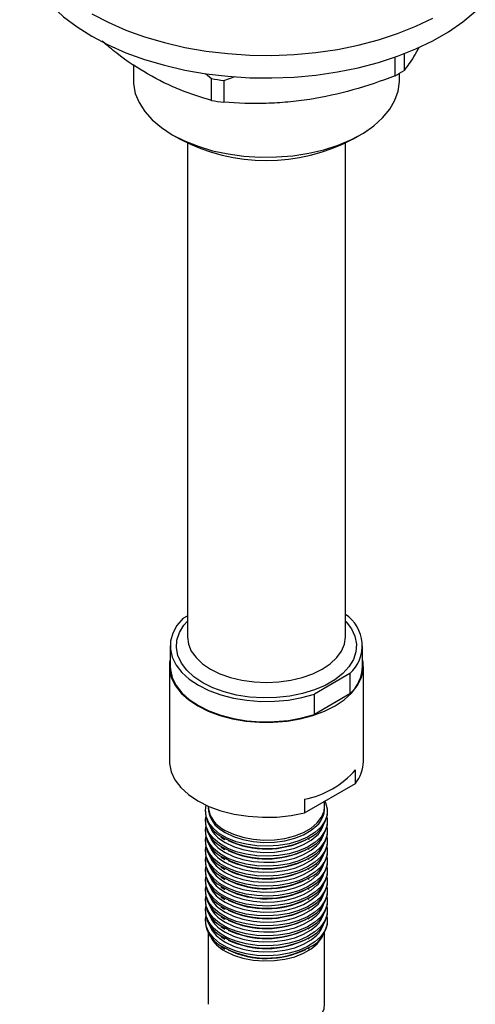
# Model space of a CAD drawing. Header units: millimetres. Extents: x 0 to 594, y 0 to 420.
# Tile 6 of 8: x 464 to 505, y 154 to 242. Entities that reach past the tile are written whole.
import ezdxf

# ---------------------------------------------------------------- set-up
doc = ezdxf.new("R2010")
doc.units = ezdxf.units.MM

msp = doc.modelspace()

# ---------------------------------------------------------------- linework, layer by layer
at = {"color": 7, "linetype": 'Continuous', "lineweight": 25}
for p, q in [((498.24, 237.381), (498.24, 239.064)), ((499.048, 239.364), (499.048, 237.848)), ((474.63, 238.408), (474.63, 236.957)), ((481.126, 237.58), (481.68, 237.123)), ((482.785, 236.952), (483.819, 237.322)), ((498.63, 236.957), (498.63, 237.599)), ((481.68, 235.162), (481.68, 237.123)), ((482.785, 236.952), (482.785, 234.991)), ((478.143, 232.06), (478.851, 231.651)), ((494.41, 231.651), (495.117, 232.06)), ((479.505, 231.303), (479.505, 186.74)), ((493.755, 186.74), (493.755, 231.303)), ((479.109, 188.419), (479.505, 188.648)), ((493.755, 186.74), (493.754, 186.802)), ((477.955, 185.923), (477.955, 184.086)), ((495.305, 184.086), (495.305, 185.923)), ((477.88, 184.086), (477.88, 175.512)), ((495.38, 175.512), (495.38, 184.086)), ((494.151, 183.428), (490.953, 181.581)), ((494.151, 183.428), (494.151, 181.591)), ((494.151, 181.591), (490.953, 179.744)), ((490.953, 179.744), (490.953, 181.581)), ((494.672, 173.521), (494.672, 174.746)), ((490.079, 170.87), (494.672, 173.521)), ((490.079, 172.095), (490.079, 170.87)), ((491.88, 171.43), (491.88, 171.91)), ((481.13, 171.021), (481.13, 170.858)), ((481.38, 171.471), (481.38, 171.43)), ((492.13, 170.858), (492.13, 171.021)), ((481.13, 170.123), (481.13, 169.96)), ((492.13, 169.96), (492.13, 170.123)), ((481.13, 169.225), (481.13, 169.062)), ((492.13, 169.062), (492.13, 169.225)), ((481.13, 168.327), (481.13, 168.164)), ((482.793, 168.499), (482.888, 168.448)), ((490.401, 168.477), (490.502, 168.534)), ((492.13, 168.164), (492.13, 168.327)), ((481.13, 167.429), (481.13, 167.265)), ((482.793, 167.6), (482.888, 167.55)), ((490.401, 167.579), (490.502, 167.636)), ((492.13, 167.265), (492.13, 167.429)), ((481.13, 166.531), (481.13, 166.367)), ((482.793, 166.702), (482.888, 166.652)), ((490.401, 166.681), (490.502, 166.738)), ((492.13, 166.367), (492.13, 166.531)), ((481.13, 165.632), (481.13, 165.469)), ((482.793, 165.804), (482.888, 165.754)), ((490.401, 165.783), (490.502, 165.84)), ((492.13, 165.469), (492.13, 165.632)), ((481.13, 164.734), (481.13, 164.571)), ((482.793, 164.906), (482.888, 164.856)), ((490.401, 164.885), (490.502, 164.942)), ((492.13, 164.571), (492.13, 164.734)), ((481.13, 163.836), (481.13, 163.673)), ((482.793, 164.008), (482.888, 163.958)), ((490.401, 163.986), (490.502, 164.043)), ((492.13, 163.673), (492.13, 163.836)), ((481.13, 162.938), (481.13, 162.774)), ((482.793, 163.109), (482.888, 163.059)), ((490.401, 163.088), (490.502, 163.145)), ((492.13, 162.774), (492.13, 162.938)), ((481.13, 162.04), (481.13, 161.876)), ((482.793, 162.211), (482.888, 162.161)), ((490.401, 162.19), (490.502, 162.247)), ((492.13, 161.876), (492.13, 162.04)), ((481.13, 161.141), (481.13, 160.978)), ((482.793, 161.313), (482.888, 161.263)), ((490.401, 161.292), (490.502, 161.349)), ((492.13, 160.978), (492.13, 161.141)), ((481.38, 160.032), (481.38, 153.588)), ((482.793, 160.415), (482.888, 160.365)), ((490.401, 160.394), (490.502, 160.451)), ((491.88, 153.588), (491.88, 160.032)), ((482.793, 159.517), (482.888, 159.467)), ((490.401, 159.495), (490.502, 159.552)), ((482.793, 158.618), (482.888, 158.568)), ((490.401, 158.597), (490.502, 158.654))]:
    msp.add_line(p, q, dxfattribs=at)
at = {"color": 7, "linetype": 'Continuous', "lineweight": 25, "flags": 128}
for points in [[(464.38, 250.022), (464.431, 249.158), (464.654, 248.012), (465.055, 246.883), (465.629, 245.78), (466.372, 244.71), (467.278, 243.683), (468.341, 242.707), (469.55, 241.79), (470.897, 240.939)], [(470.897, 240.939), (472.371, 240.162), (473.959, 239.463), (475.65, 238.85), (477.428, 238.327), (479.281, 237.898), (481.194, 237.566), (483.149, 237.335), (485.133, 237.206), (487.129, 237.18), (489.121, 237.258), (491.093, 237.438), (493.029, 237.72), (494.914, 238.101), (496.731, 238.577), (498.468, 239.146), (500.109, 239.802), (501.642, 240.541), (503.053, 241.356), (504.333, 242.241), (505.47, 243.188)], [(470.897, 242.981), (472.371, 242.203), (473.959, 241.505), (475.65, 240.892), (477.428, 240.368), (479.281, 239.939), (481.194, 239.608), (483.149, 239.377), (485.133, 239.248), (487.129, 239.222), (489.121, 239.299), (491.093, 239.48), (493.029, 239.761), (494.914, 240.142), (496.731, 240.619), (498.468, 241.187), (500.109, 241.844), (501.642, 242.582)], [(474.63, 236.957), (474.643, 236.637), (474.802, 235.789), (475.14, 234.959), (475.653, 234.159), (476.331, 233.401), (477.166, 232.698), (478.145, 232.059)], [(478.145, 232.059), (479.252, 231.494), (480.471, 231.012), (481.783, 230.62), (483.169, 230.324), (484.607, 230.129), (486.076, 230.037), (487.553, 230.05), (489.017, 230.168), (490.444, 230.389), (491.813, 230.709), (493.104, 231.124), (494.296, 231.628), (495.373, 232.212), (496.317, 232.868), (497.114, 233.586), (497.752, 234.356), (498.221, 235.164), (498.515, 236), (498.629, 236.85), (498.63, 236.957)], [(479.109, 188.419), (478.563, 187.764), (478.186, 187.071), (477.987, 186.353), (477.97, 185.627), (478.136, 184.906), (478.48, 184.207), (478.996, 183.545), (479.673, 182.932), (480.496, 182.382), (481.448, 181.907), (482.51, 181.516), (483.658, 181.219), (484.869, 181.02), (486.116, 180.924), (487.375, 180.934), (488.618, 181.049), (489.819, 181.266), (490.953, 181.581)], [(477.955, 184.746), (477.902, 184.447), (477.902, 183.726), (478.08, 183.012), (478.432, 182.321), (478.95, 181.665), (479.625, 181.059), (480.443, 180.514)], [(477.955, 184.086), (477.97, 183.79), (478.136, 183.069), (478.48, 182.37), (478.996, 181.707), (479.673, 181.095), (480.496, 180.545), (481.448, 180.07), (482.51, 179.679), (483.658, 179.381), (484.869, 179.183), (486.116, 179.087), (487.375, 179.097), (488.618, 179.211), (489.819, 179.429), (490.953, 179.744)], [(480.443, 180.514), (481.386, 180.042), (482.437, 179.653), (483.572, 179.353), (484.77, 179.15), (486.006, 179.048), (487.254, 179.048), (488.49, 179.15), (489.688, 179.353), (490.824, 179.653), (491.874, 180.042), (492.817, 180.514), (493.635, 181.059), (494.31, 181.665), (494.828, 182.321), (495.18, 183.012), (495.358, 183.726), (495.358, 184.447), (495.305, 184.746)], [(477.88, 175.512), (477.888, 175.304), (478.038, 174.558), (478.378, 173.833), (478.901, 173.145), (479.594, 172.51), (480.443, 171.941), (481.429, 171.451), (482.529, 171.05), (483.721, 170.749), (484.977, 170.552), (486.269, 170.466), (487.569, 170.49), (488.849, 170.626), (490.079, 170.87)], [(491.88, 171.968), (491.963, 171.797), (492.118, 171.235), (492.096, 170.666), (491.898, 170.108), (491.531, 169.58), (491.006, 169.098), (490.341, 168.678), (489.556, 168.333), (488.678, 168.075), (487.733, 167.911), (486.754, 167.847), (485.77, 167.886), (484.814, 168.025), (483.916, 168.26), (483.105, 168.584), (482.408, 168.987), (481.847, 169.455), (481.439, 169.973), (481.198, 170.525), (481.132, 171.093), (481.206, 171.549)], [(482.918, 169.287), (483.663, 168.929), (484.51, 168.657), (485.428, 168.48), (486.388, 168.402), (487.355, 168.428), (488.299, 168.556), (489.185, 168.782), (489.984, 169.098), (490.669, 169.494), (491.217, 169.955), (491.608, 170.467), (491.83, 171.011), (491.88, 171.43)], [(492.093, 170.491), (492.118, 170.337), (492.096, 169.768), (491.898, 169.21), (491.531, 168.682), (491.006, 168.2), (490.341, 167.78), (489.556, 167.435), (488.678, 167.176), (487.733, 167.013), (486.754, 166.949), (485.77, 166.987), (484.814, 167.126), (483.916, 167.362), (483.105, 167.686), (482.408, 168.088), (481.847, 168.556), (481.439, 169.075), (481.198, 169.627), (481.132, 170.195), (481.167, 170.491)], [(482.411, 169.422), (482.918, 169.083), (483.663, 168.725), (484.51, 168.453), (485.428, 168.275), (486.388, 168.198), (487.355, 168.224), (488.299, 168.352), (489.185, 168.578), (489.984, 168.894), (490.669, 169.289), (491.189, 169.722)], [(492.093, 169.593), (492.118, 169.439), (492.096, 168.87), (491.898, 168.312), (491.531, 167.784), (491.006, 167.302), (490.341, 166.882), (489.556, 166.537), (488.678, 166.278), (487.733, 166.115), (486.754, 166.051), (485.77, 166.089), (484.814, 166.228), (483.916, 166.464), (483.105, 166.788), (482.408, 167.19), (481.847, 167.658), (481.439, 168.176), (481.198, 168.728), (481.132, 169.296), (481.167, 169.593)], [(482.411, 168.524), (482.918, 168.184), (483.663, 167.827), (484.51, 167.555), (485.428, 167.377), (486.388, 167.3), (487.355, 167.326), (488.299, 167.454), (489.185, 167.68), (489.984, 167.996), (490.669, 168.391), (491.189, 168.824)], [(492.093, 168.694), (492.118, 168.54), (492.096, 167.971), (491.898, 167.414), (491.531, 166.885), (491.006, 166.403), (490.341, 165.983), (489.556, 165.638), (488.678, 165.38), (487.733, 165.216), (486.754, 165.153), (485.77, 165.191), (484.814, 165.33), (483.916, 165.565), (483.105, 165.89), (482.408, 166.292), (481.847, 166.76), (481.439, 167.278), (481.198, 167.83), (481.132, 168.398), (481.167, 168.694)], [(492.093, 167.796), (492.118, 167.642), (492.096, 167.073), (491.898, 166.516), (491.531, 165.987), (491.006, 165.505), (490.341, 165.085), (489.556, 164.74), (488.678, 164.482), (487.733, 164.318), (486.754, 164.254), (485.77, 164.293), (484.814, 164.432), (483.916, 164.667), (483.105, 164.991), (482.408, 165.394), (481.847, 165.862), (481.439, 166.38), (481.198, 166.932), (481.132, 167.5), (481.167, 167.796)], [(482.411, 167.626), (482.918, 167.286), (483.663, 166.929), (484.51, 166.657), (485.428, 166.479), (486.388, 166.402), (487.355, 166.428), (488.299, 166.556), (489.185, 166.782), (489.984, 167.098), (490.669, 167.493), (491.189, 167.926)], [(492.093, 166.898), (492.118, 166.744), (492.096, 166.175), (491.898, 165.617), (491.531, 165.089), (491.006, 164.607), (490.341, 164.187), (489.556, 163.842), (488.678, 163.584), (487.733, 163.42), (486.754, 163.356), (485.77, 163.395), (484.814, 163.534), (483.916, 163.769), (483.105, 164.093), (482.408, 164.496), (481.847, 164.964), (481.439, 165.482), (481.198, 166.034), (481.132, 166.602), (481.167, 166.898)], [(482.411, 166.728), (482.918, 166.388), (483.663, 166.031), (484.51, 165.759), (485.428, 165.581), (486.388, 165.504), (487.355, 165.529), (488.299, 165.657), (489.185, 165.883), (489.984, 166.199), (490.669, 166.595), (491.189, 167.028)], [(492.093, 166), (492.118, 165.846), (492.096, 165.277), (491.898, 164.719), (491.531, 164.191), (491.006, 163.709), (490.341, 163.289), (489.556, 162.944), (488.678, 162.685), (487.733, 162.522), (486.754, 162.458), (485.77, 162.496), (484.814, 162.635), (483.916, 162.871), (483.105, 163.195), (482.408, 163.597), (481.847, 164.065), (481.439, 164.584), (481.198, 165.136), (481.132, 165.704), (481.167, 166)], [(482.411, 165.83), (482.918, 165.49), (483.663, 165.132), (484.51, 164.86), (485.428, 164.683), (486.388, 164.605), (487.355, 164.631), (488.299, 164.759), (489.185, 164.985), (489.984, 165.301), (490.669, 165.697), (491.189, 166.129)], [(492.093, 165.102), (492.118, 164.948), (492.096, 164.379), (491.898, 163.821), (491.531, 163.293), (491.006, 162.811), (490.341, 162.391), (489.556, 162.046), (488.678, 161.787), (487.733, 161.624), (486.754, 161.56), (485.77, 161.598), (484.814, 161.737), (483.916, 161.973), (483.105, 162.297), (482.408, 162.699), (481.847, 163.167), (481.439, 163.685), (481.198, 164.237), (481.132, 164.805), (481.167, 165.102)], [(482.411, 164.931), (482.918, 164.592), (483.663, 164.234), (484.51, 163.962), (485.428, 163.784), (486.388, 163.707), (487.355, 163.733), (488.299, 163.861), (489.185, 164.087), (489.984, 164.403), (490.669, 164.798), (491.189, 165.231)], [(492.093, 164.203), (492.118, 164.05), (492.096, 163.48), (491.898, 162.923), (491.531, 162.394), (491.006, 161.913), (490.341, 161.492), (489.556, 161.148), (488.678, 160.889), (487.733, 160.725), (486.754, 160.662), (485.77, 160.7), (484.814, 160.839), (483.916, 161.074), (483.105, 161.399), (482.408, 161.801), (481.847, 162.269), (481.439, 162.787), (481.198, 163.339), (481.132, 163.907), (481.167, 164.203)], [(482.411, 164.033), (482.918, 163.693), (483.663, 163.336), (484.51, 163.064), (485.428, 162.886), (486.388, 162.809), (487.355, 162.835), (488.299, 162.963), (489.185, 163.189), (489.984, 163.505), (490.669, 163.9), (491.189, 164.333)], [(492.093, 163.305), (492.118, 163.151), (492.096, 162.582), (491.898, 162.025), (491.531, 161.496), (491.006, 161.014), (490.341, 160.594), (489.556, 160.249), (488.678, 159.991), (487.733, 159.827), (486.754, 159.763), (485.77, 159.802), (484.814, 159.941), (483.916, 160.176), (483.105, 160.5), (482.408, 160.903), (481.847, 161.371), (481.439, 161.889), (481.198, 162.441), (481.132, 163.009), (481.167, 163.305)], [(482.411, 163.135), (482.918, 162.795), (483.663, 162.438), (484.51, 162.166), (485.428, 161.988), (486.388, 161.911), (487.355, 161.937), (488.299, 162.065), (489.185, 162.291), (489.984, 162.607), (490.669, 163.002), (491.189, 163.435)], [(492.093, 162.407), (492.118, 162.253), (492.096, 161.684), (491.898, 161.126), (491.531, 160.598), (491.006, 160.116), (490.341, 159.696), (489.556, 159.351), (488.678, 159.093), (487.733, 158.929), (486.754, 158.865), (485.77, 158.904), (484.814, 159.043), (483.916, 159.278), (483.105, 159.602), (482.408, 160.005), (481.847, 160.473), (481.439, 160.991), (481.198, 161.543), (481.132, 162.111), (481.167, 162.407)], [(482.411, 162.237), (482.918, 161.897), (483.663, 161.54), (484.51, 161.268), (485.428, 161.09), (486.388, 161.013), (487.355, 161.038), (488.299, 161.166), (489.185, 161.392), (489.984, 161.708), (490.669, 162.104), (491.189, 162.537)], [(492.093, 161.509), (492.118, 161.355), (492.096, 160.786), (491.898, 160.228), (491.531, 159.7), (491.006, 159.218), (490.341, 158.798), (489.556, 158.453), (488.678, 158.195), (487.733, 158.031), (486.754, 157.967), (485.77, 158.005), (484.814, 158.144), (483.916, 158.38), (483.105, 158.704), (482.408, 159.107), (481.847, 159.574), (481.439, 160.093), (481.198, 160.645), (481.132, 161.213), (481.167, 161.509)], [(482.411, 161.339), (482.918, 160.999), (483.663, 160.642), (484.51, 160.369), (485.428, 160.192), (486.388, 160.114), (487.355, 160.14), (488.299, 160.268), (489.185, 160.494), (489.984, 160.81), (490.669, 161.206), (491.189, 161.639)], [(482.411, 160.44), (482.918, 160.101), (483.663, 159.743), (484.51, 159.471), (485.428, 159.293), (486.388, 159.216), (487.355, 159.242), (488.299, 159.37), (489.185, 159.596), (489.984, 159.912), (490.669, 160.307), (491.189, 160.74)], [(482.411, 159.542), (482.918, 159.202), (483.663, 158.845), (484.51, 158.573), (485.428, 158.395), (486.388, 158.318), (487.355, 158.344), (488.299, 158.472), (489.185, 158.698), (489.984, 159.014), (490.669, 159.409), (491.189, 159.842)], [(482.918, 158.386), (483.663, 158.029), (484.51, 157.756), (485.428, 157.579), (486.388, 157.501), (487.355, 157.527), (488.299, 157.655), (489.185, 157.881), (489.984, 158.197), (490.669, 158.593), (491.217, 159.054), (491.608, 159.566), (491.707, 159.756)], [(482.918, 151.445), (483.663, 151.088), (484.51, 150.816), (485.428, 150.638), (486.388, 150.561), (487.355, 150.587), (488.299, 150.715), (489.185, 150.941), (489.984, 151.257), (490.669, 151.652), (491.217, 152.114), (491.608, 152.625), (491.83, 153.17), (491.88, 153.588)]]:
    msp.add_lwpolyline(points, dxfattribs=at)
at = {"color": 8, "linetype": 'Continuous', "lineweight": 25, "flags": 128}
for points in [[(493.755, 188.178), (493.814, 188.115), (494.299, 187.473), (494.614, 186.795), (494.749, 186.099), (494.704, 185.398), (494.478, 184.709), (494.077, 184.048), (493.51, 183.428), (492.789, 182.864), (491.93, 182.368), (490.953, 181.952), (489.879, 181.624), (488.733, 181.393), (487.54, 181.262), (486.326, 181.236), (485.12, 181.315), (483.947, 181.496), (482.834, 181.776), (481.805, 182.149), (480.885, 182.607), (480.093, 183.138), (479.447, 183.732), (478.961, 184.374), (478.647, 185.051), (478.511, 185.748), (478.556, 186.449), (478.782, 187.137), (479.183, 187.799), (479.505, 188.178)], [(479.505, 186.74), (479.593, 186.096), (479.854, 185.469), (480.282, 184.873), (480.866, 184.322), (481.592, 183.831), (482.442, 183.412), (483.395, 183.075), (484.428, 182.828), (485.516, 182.677), (486.63, 182.627), (487.745, 182.677), (488.832, 182.828), (489.865, 183.075), (490.818, 183.412), (491.668, 183.831), (492.394, 184.322), (492.979, 184.873), (493.406, 185.469), (493.667, 186.096), (493.755, 186.74)]]:
    msp.add_lwpolyline(points, dxfattribs=at)
at = {"color": 7, "linetype": 'Continuous', "lineweight": 25}
for centre, radius, start, end in [((490.635, 251.488), 16.026, 298.32797, 301.66665), ((486.434, 264.2), 27.491, 260.0421, 262.37182), ((486.434, 262.239), 27.491, 260.0421, 262.37182), ((486.63, 246.56), 16.817, 242.44987, 297.55551), ((491.866, 185.949), 3.403, 312.19255, 56.27529), ((491.775, 184.204), 3.532, 312.28132, 358.09297), ((492.07, 175.569), 3.31, 321.80045, 359.0299), ((488.545, 180.055), 8.106, 280.90478, 319.08984), ((483.76, 171.086), 2.64, 184.94216, 240.47045), ((483.982, 171.673), 2.613, 185.34906, 245.97108), ((489.373, 171.142), 2.772, 295.52976, 354.11323), ((483.76, 170.187), 2.64, 184.94216, 240.47045), ((489.373, 170.244), 2.772, 295.52976, 354.11323), ((483.76, 169.289), 2.64, 184.94216, 240.47045), ((489.373, 169.346), 2.772, 295.52976, 354.11323), ((483.76, 168.391), 2.64, 184.94216, 240.47045), ((486.626, 175.724), 8.121, 244.85498, 296.06605), ((489.373, 168.448), 2.772, 295.52976, 354.11323), ((483.76, 167.493), 2.64, 184.94216, 240.47045), ((486.626, 174.826), 8.121, 244.85498, 296.06605), ((489.373, 167.55), 2.772, 295.52976, 354.11323), ((483.76, 166.595), 2.64, 184.94216, 240.47045), ((486.626, 173.928), 8.121, 244.85498, 296.06605), ((489.373, 166.651), 2.772, 295.52976, 354.11323), ((483.76, 165.696), 2.64, 184.94216, 240.47045), ((486.626, 173.03), 8.121, 244.85498, 296.06605), ((489.373, 165.753), 2.772, 295.52976, 354.11323), ((483.76, 164.798), 2.64, 184.94216, 240.47045), ((486.626, 172.131), 8.121, 244.85498, 296.06605), ((489.373, 164.855), 2.772, 295.52976, 354.11323), ((483.76, 163.9), 2.64, 184.94216, 240.47045), ((486.626, 171.233), 8.121, 244.85498, 296.06605), ((489.373, 163.957), 2.772, 295.52976, 354.11323), ((483.76, 163.002), 2.64, 184.94216, 240.47045), ((486.626, 170.335), 8.121, 244.85498, 296.06605), ((489.373, 163.059), 2.772, 295.52976, 354.11323), ((483.76, 162.104), 2.64, 184.94216, 240.47045), ((486.626, 169.437), 8.121, 244.85498, 296.06605), ((489.373, 162.161), 2.772, 295.52976, 354.11323), ((483.76, 161.205), 2.64, 184.94216, 240.47045), ((486.626, 168.539), 8.121, 244.85498, 296.06605), ((489.373, 161.262), 2.772, 295.52976, 354.11323), ((486.626, 167.64), 8.121, 244.85498, 296.06605), ((484.387, 161.213), 3.186, 207.20172, 242.53737), ((486.626, 166.742), 8.121, 244.85498, 296.06605), ((486.626, 165.844), 8.121, 244.85498, 296.06605)]:
    msp.add_arc(centre, radius, start, end, dxfattribs=at)
at = {"color": 8, "linetype": 'Continuous', "lineweight": 25}
for centre, radius, start, end in [((483.764, 171.382), 2.381, 181.29924, 235.36971), ((489.682, 171.319), 2.195, 313.34195, 0.23736), ((483.999, 170.704), 2.698, 200.73471, 233.91127), ((489.42, 170.615), 2.517, 314.63275, 339.87138), ((483.999, 169.806), 2.698, 200.73471, 233.91127), ((489.42, 169.717), 2.517, 314.63275, 339.87138), ((483.999, 168.908), 2.698, 200.73471, 233.91127), ((486.643, 175.863), 8.219, 239.39892, 298.52015), ((489.42, 168.819), 2.517, 314.63275, 339.87138), ((483.999, 168.01), 2.698, 200.73471, 233.91127), ((486.643, 174.965), 8.219, 239.39892, 298.52015), ((489.42, 167.921), 2.517, 314.63275, 339.87138), ((483.999, 167.111), 2.698, 200.73471, 233.91127), ((486.643, 174.067), 8.219, 239.39892, 298.52015), ((489.42, 167.022), 2.517, 314.63275, 339.87138), ((486.643, 173.169), 8.219, 239.39892, 298.52015), ((483.999, 166.213), 2.698, 200.73471, 233.91127), ((486.643, 172.27), 8.219, 239.39892, 298.52015), ((489.42, 166.124), 2.517, 314.63275, 339.87138), ((483.999, 165.315), 2.698, 200.73471, 233.91127), ((486.643, 171.372), 8.219, 239.39892, 298.52015), ((489.42, 165.226), 2.517, 314.63275, 339.87138), ((483.999, 164.417), 2.698, 200.73471, 233.91127), ((486.643, 170.474), 8.219, 239.39892, 298.52015), ((489.42, 164.328), 2.517, 314.63275, 339.87138), ((483.999, 163.519), 2.698, 200.73471, 233.91127), ((486.643, 169.576), 8.219, 239.39892, 298.52015), ((489.42, 163.43), 2.517, 314.63275, 339.87138), ((483.999, 162.62), 2.698, 200.73471, 233.91127), ((486.643, 168.678), 8.219, 239.39892, 298.52015), ((489.42, 162.531), 2.517, 314.63275, 339.87138), ((483.999, 161.722), 2.698, 200.73471, 233.91127), ((486.643, 167.779), 8.219, 239.39892, 298.52015), ((489.42, 161.633), 2.517, 314.63275, 339.87138), ((486.643, 166.881), 8.219, 239.39892, 298.52015), ((486.643, 165.983), 8.219, 239.39892, 298.52015)]:
    msp.add_arc(centre, radius, start, end, dxfattribs=at)
at = {"color": 7, "linetype": 'Continuous', "lineweight": 25}
for points, knots in [([(481.68, 235.162), (480.742, 235.44), (478.848, 236.002), (475.97, 237.444), (473.603, 238.985), (472.26, 240.122), (471.822, 240.492)], [0, 0, 0, 0, 0.29021, 0.585438, 0.864775, 1, 1, 1, 1]), ([(500.394, 239.97), (500.241, 239.682), (499.785, 238.828), (499.342, 238.239), (499.048, 237.848)], [0, 0, 0, 0, 0.337109, 1, 1, 1, 1]), ([(498.24, 237.381), (496.975, 236.895), (495.703, 236.462), (493.137, 235.739), (491.842, 235.45), (489.882, 235.145), (489.223, 235.065), (487.916, 234.947), (487.267, 234.91), (485.329, 234.855), (484.052, 234.896), (482.785, 234.991)], [0, 0, 0, 0, 0.25, 0.25, 0.5, 0.5, 0.625, 0.625, 0.75, 0.75, 1, 1, 1, 1]), ([(482.516, 168.677), (482.533, 168.663), (482.616, 168.598), (482.715, 168.542), (482.793, 168.499)], [0, 0, 0, 0, 0.216407, 1, 1, 1, 1]), ([(482.516, 167.779), (482.533, 167.765), (482.616, 167.7), (482.715, 167.644), (482.793, 167.6)], [0, 0, 0, 0, 0.216407, 1, 1, 1, 1]), ([(482.516, 166.881), (482.533, 166.867), (482.616, 166.801), (482.715, 166.746), (482.793, 166.702)], [0, 0, 0, 0, 0.216407, 1, 1, 1, 1]), ([(482.516, 165.982), (482.533, 165.968), (482.616, 165.903), (482.715, 165.848), (482.793, 165.804)], [0, 0, 0, 0, 0.216407, 1, 1, 1, 1]), ([(482.516, 165.084), (482.533, 165.07), (482.616, 165.005), (482.715, 164.949), (482.793, 164.906)], [0, 0, 0, 0, 0.216407, 1, 1, 1, 1]), ([(482.516, 164.186), (482.533, 164.172), (482.616, 164.107), (482.715, 164.051), (482.793, 164.008)], [0, 0, 0, 0, 0.216407, 1, 1, 1, 1]), ([(482.516, 163.288), (482.533, 163.274), (482.616, 163.209), (482.715, 163.153), (482.793, 163.109)], [0, 0, 0, 0, 0.216407, 1, 1, 1, 1]), ([(482.516, 162.39), (482.533, 162.376), (482.616, 162.31), (482.715, 162.255), (482.793, 162.211)], [0, 0, 0, 0, 0.216407, 1, 1, 1, 1]), ([(482.516, 161.492), (482.533, 161.477), (482.616, 161.412), (482.715, 161.357), (482.793, 161.313)], [0, 0, 0, 0, 0.216407, 1, 1, 1, 1]), ([(482.516, 160.593), (482.533, 160.579), (482.616, 160.514), (482.715, 160.458), (482.793, 160.415)], [0, 0, 0, 0, 0.2164074, 1, 1, 1, 1]), ([(482.516, 159.695), (482.533, 159.681), (482.616, 159.616), (482.715, 159.56), (482.793, 159.517)], [0, 0, 0, 0, 0.216407, 1, 1, 1, 1]), ([(482.516, 158.797), (482.533, 158.783), (482.616, 158.718), (482.715, 158.662), (482.793, 158.618)], [0, 0, 0, 0, 0.216407, 1, 1, 1, 1])]:
    msp.add_open_spline(points, degree=3, knots=knots, dxfattribs=at)

doc.saveas('drawing.dxf')
